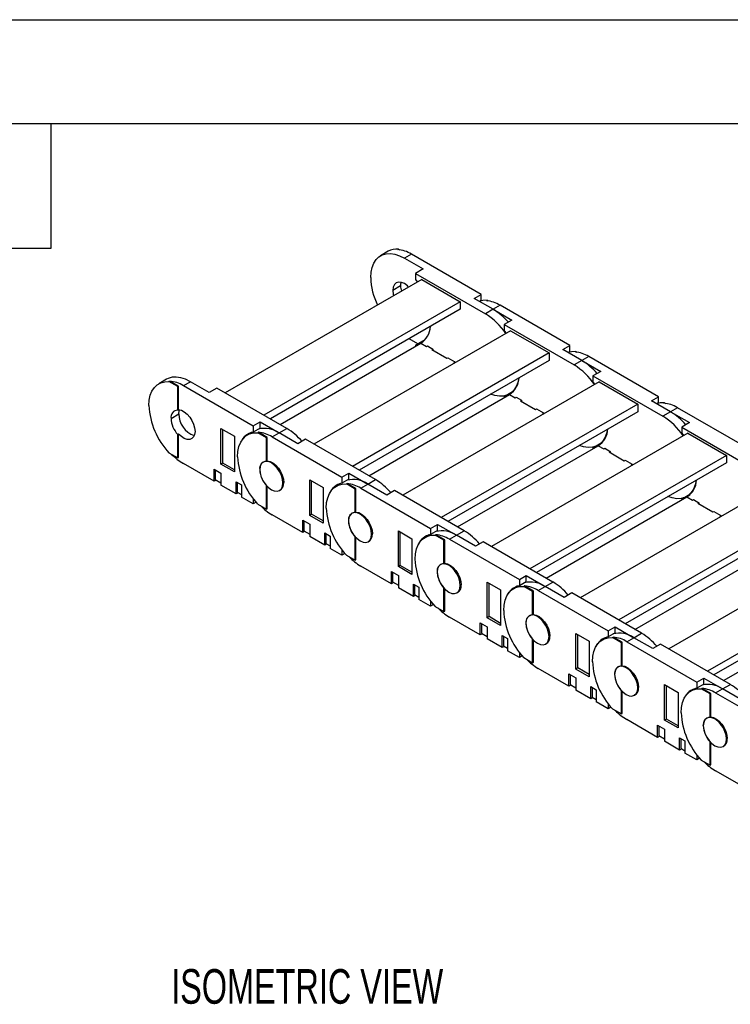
# Model space of a CAD drawing. Header units: inches. Extents: x 0 to 66, y 0 to 51.
# Tile 4 of 6: x 33.4 to 43.7, y 36.8 to 51. Entities that reach past the tile are written whole.
import ezdxf

# ---------------------------------------------------------------- set-up
doc = ezdxf.new("R2010")
doc.units = ezdxf.units.IN
doc.header["$LTSCALE"] = 6
doc.header["$MEASUREMENT"] = 0
doc.layers.add('DIMENSIONS', color=140, linetype='Continuous', lineweight=25)
doc.layers.add('TEXT', color=140, linetype='Continuous', lineweight=25)
doc.styles.add('SLDTEXTSTYLE0', font='TXT', dxfattribs={"width": 0.7})

msp = doc.modelspace()

# ---------------------------------------------------------------- linework, layer by layer
at = {"color": 7, "linetype": 'Continuous'}
msp.add_line((0.001, 51.001), (66.001, 51.001), dxfattribs=at)
for p, q in [((38.767, 47.658), (38.655, 47.593)), ((38.903, 47.683), (38.914, 47.689)), ((38.914, 47.689), (38.93, 47.68)), ((39.1, 47.617), (39, 47.559)), ((40.108, 47.035), (39.1, 47.617)), ((39, 47.559), (39.273, 47.402)), ((39.273, 47.402), (39.161, 47.337)), ((39.161, 47.337), (39.161, 47.249)), ((39.161, 47.337), (40.169, 46.756)), ((39.25, 47.251), (36.414, 45.613)), ((39.161, 47.249), (39.186, 47.214)), ((39.25, 47.251), (39.807, 46.929)), ((38.944, 47.158), (38.832, 47.093)), ((39.807, 46.929), (36.97, 45.292)), ((39.807, 46.929), (39.807, 46.82)), ((40.008, 46.977), (40.108, 47.035)), ((40.28, 46.82), (40.008, 46.977)), ((40.108, 46.947), (40.084, 46.933)), ((40.108, 46.947), (40.108, 47.035)), ((40.183, 46.944), (40.194, 46.95)), ((40.194, 46.95), (40.211, 46.941)), ((39.807, 46.82), (37.065, 45.237)), ((40.28, 46.82), (40.169, 46.756)), ((40.381, 46.878), (40.28, 46.82)), ((40.28, 46.82), (40.553, 46.662)), ((41.388, 46.296), (40.381, 46.878)), ((40.553, 46.662), (40.442, 46.598)), ((40.531, 46.511), (37.694, 44.874)), ((40.442, 46.598), (40.442, 46.509)), ((40.442, 46.598), (41.45, 46.016)), ((40.442, 46.509), (40.467, 46.474)), ((40.531, 46.511), (41.088, 46.19)), ((39.196, 46.321), (39.069, 46.394)), ((39.273, 46.365), (39.161, 46.301)), ((39.288, 46.369), (39.273, 46.365)), ((37.204, 45.157), (39.236, 46.33)), ((39.161, 46.301), (39.161, 46.286)), ((39.236, 46.33), (39.317, 46.283)), ((39.317, 46.283), (39.331, 46.291)), ((39.331, 46.291), (39.409, 46.246)), ((39.331, 46.291), (39.331, 46.291)), ((39.409, 46.246), (39.395, 46.238)), ((39.395, 46.238), (39.612, 46.113)), ((39.409, 46.246), (39.409, 46.23)), ((41.288, 46.238), (41.388, 46.296)), ((41.561, 46.081), (41.288, 46.238)), ((41.388, 46.207), (41.365, 46.194)), ((41.388, 46.207), (41.388, 46.296)), ((41.464, 46.204), (41.475, 46.211)), ((41.475, 46.211), (41.491, 46.201)), ((41.088, 46.19), (38.251, 44.552)), ((41.088, 46.081), (38.346, 44.498)), ((39.612, 46.113), (39.626, 46.121)), ((39.626, 46.121), (39.726, 46.063)), ((39.626, 46.121), (39.626, 46.121)), ((39.726, 46.063), (39.712, 46.055)), ((39.712, 46.055), (39.726, 46.047)), ((39.726, 46.063), (39.726, 46.047)), ((41.088, 46.19), (41.088, 46.081)), ((41.561, 46.081), (41.45, 46.016)), ((41.661, 46.139), (41.561, 46.081)), ((41.561, 46.081), (41.834, 45.923)), ((42.669, 45.557), (41.661, 46.139)), ((41.834, 45.923), (41.722, 45.859)), ((35.565, 45.809), (35.454, 45.745)), ((35.601, 45.777), (35.612, 45.783)), ((35.729, 45.703), (35.601, 45.777)), ((35.74, 45.709), (35.612, 45.783)), ((35.809, 45.718), (35.91, 45.775)), ((36.182, 45.618), (35.91, 45.775)), ((41.811, 45.772), (38.975, 44.135)), ((41.722, 45.859), (41.722, 45.77)), ((41.722, 45.859), (42.73, 45.277)), ((41.722, 45.77), (41.747, 45.735)), ((41.811, 45.772), (42.368, 45.451)), ((35.74, 45.709), (35.729, 45.703)), ((35.729, 45.364), (35.729, 45.703)), ((35.74, 45.371), (35.74, 45.709)), ((35.809, 45.718), (36.817, 45.136)), ((36.294, 45.682), (36.182, 45.618)), ((37.302, 45.1), (36.294, 45.682)), ((38.485, 44.417), (40.517, 45.59)), ((40.466, 45.576), (40.442, 45.562)), ((40.442, 45.562), (40.442, 45.547)), ((40.513, 45.596), (40.566, 45.627)), ((40.517, 45.59), (40.598, 45.544)), ((40.598, 45.544), (40.612, 45.552)), ((40.612, 45.552), (40.69, 45.507)), ((40.612, 45.552), (40.612, 45.552)), ((40.69, 45.507), (40.676, 45.499)), ((40.676, 45.499), (40.893, 45.373)), ((40.69, 45.507), (40.69, 45.491)), ((42.569, 45.499), (42.669, 45.557)), ((42.842, 45.341), (42.569, 45.499)), ((42.669, 45.468), (42.669, 45.557)), ((35.729, 45.364), (35.74, 45.371)), ((42.368, 45.451), (39.531, 43.813)), ((40.893, 45.373), (40.907, 45.381)), ((40.907, 45.381), (41.007, 45.324)), ((40.907, 45.381), (40.907, 45.381)), ((42.368, 45.451), (42.368, 45.341)), ((42.669, 45.468), (42.646, 45.455)), ((42.744, 45.465), (42.756, 45.471)), ((42.756, 45.471), (42.772, 45.462)), ((42.942, 45.399), (42.842, 45.341)), ((43.95, 44.818), (42.942, 45.399)), ((35.631, 45.245), (35.742, 45.309)), ((42.368, 45.341), (39.626, 43.758)), ((41.007, 45.324), (40.993, 45.316)), ((40.993, 45.316), (41.007, 45.308)), ((41.007, 45.324), (41.007, 45.308)), ((42.842, 45.341), (42.73, 45.277)), ((42.842, 45.341), (43.114, 45.184)), ((36.352, 44.584), (36.352, 45.099)), ((36.352, 45.099), (36.547, 44.986)), ((36.38, 44.6), (36.38, 45.083)), ((36.817, 45.136), (36.917, 45.194)), ((36.817, 45.136), (36.817, 45.047)), ((36.917, 45.105), (36.817, 45.047)), ((36.917, 45.105), (36.917, 45.194)), ((36.917, 45.194), (37.19, 45.036)), ((37.19, 45.036), (37.302, 45.1)), ((43.114, 45.184), (43.003, 45.12)), ((43.003, 45.12), (43.003, 45.031)), ((43.003, 45.12), (44.011, 44.538)), ((35.74, 45.019), (35.729, 45.013)), ((35.729, 44.674), (35.729, 45.013)), ((35.74, 44.681), (35.74, 45.019)), ((36.547, 44.986), (36.547, 44.472)), ((36.798, 45.043), (36.734, 45.006)), ((36.882, 45.038), (36.893, 45.044)), ((37.009, 44.964), (36.882, 45.038)), ((37.02, 44.97), (36.893, 45.044)), ((37.02, 44.97), (37.009, 44.964)), ((37.009, 44.625), (37.009, 44.964)), ((37.02, 44.632), (37.02, 44.97)), ((37.09, 44.978), (37.19, 45.036)), ((37.09, 44.978), (38.098, 44.396)), ((37.463, 44.879), (37.19, 45.036)), ((37.574, 44.943), (37.463, 44.879)), ((38.582, 44.361), (37.574, 44.943)), ((43.092, 45.033), (40.255, 43.395)), ((43.003, 45.031), (43.028, 44.996)), ((43.092, 45.033), (43.649, 44.711)), ((39.765, 43.678), (41.798, 44.851)), ((41.746, 44.836), (41.722, 44.823)), ((41.722, 44.823), (41.722, 44.808)), ((41.794, 44.857), (41.846, 44.887)), ((41.798, 44.851), (41.878, 44.805)), ((41.878, 44.805), (41.892, 44.813)), ((41.892, 44.813), (41.97, 44.768)), ((41.892, 44.813), (41.892, 44.813)), ((35.601, 44.748), (35.729, 44.674)), ((35.729, 44.674), (35.74, 44.681)), ((43.649, 44.711), (40.812, 43.074)), ((41.97, 44.768), (41.956, 44.76)), ((41.956, 44.76), (42.173, 44.634)), ((41.97, 44.768), (41.97, 44.751)), ((42.173, 44.634), (42.187, 44.642)), ((42.187, 44.642), (42.288, 44.584)), ((42.187, 44.642), (42.187, 44.642)), ((43.649, 44.711), (43.649, 44.602)), ((36.252, 44.337), (35.809, 44.592)), ((36.252, 44.514), (36.352, 44.456)), ((36.252, 44.337), (36.252, 44.514)), ((36.269, 44.504), (36.269, 44.363)), ((36.38, 44.6), (36.352, 44.584)), ((36.547, 44.472), (36.352, 44.584)), ((36.547, 44.504), (36.38, 44.6)), ((36.912, 44.506), (36.912, 44.506)), ((36.968, 44.618), (36.961, 44.614)), ((37.009, 44.625), (37.02, 44.632)), ((43.649, 44.602), (40.907, 43.019)), ((42.287, 44.584), (42.274, 44.576)), ((42.274, 44.576), (42.287, 44.568)), ((42.288, 44.584), (42.288, 44.568)), ((36.283, 44.355), (36.252, 44.337)), ((36.269, 44.363), (36.352, 44.314)), ((36.352, 44.456), (36.352, 44.279)), ((37.633, 43.845), (37.633, 44.359)), ((37.633, 44.359), (37.828, 44.247)), ((38.098, 44.396), (38.198, 44.454)), ((38.098, 44.396), (38.098, 44.308)), ((38.198, 44.366), (38.098, 44.308)), ((38.198, 44.366), (38.198, 44.454)), ((38.198, 44.454), (38.471, 44.297)), ((38.471, 44.297), (38.582, 44.361)), ((36.569, 44.154), (36.352, 44.279)), ((36.569, 44.33), (36.647, 44.285)), ((36.569, 44.154), (36.569, 44.33)), ((36.586, 44.321), (36.586, 44.179)), ((36.647, 44.285), (36.647, 44.109)), ((37.009, 43.935), (37.009, 44.274)), ((37.009, 44.274), (37.009, 44.274)), ((37.02, 43.941), (37.02, 44.262)), ((37.197, 44.205), (37.215, 44.215)), ((37.257, 44.319), (37.246, 44.313)), ((37.661, 43.861), (37.661, 44.343)), ((37.828, 44.247), (37.828, 43.733)), ((38.078, 44.303), (38.015, 44.267)), ((38.162, 44.298), (38.173, 44.305)), ((38.29, 44.225), (38.162, 44.298)), ((38.301, 44.231), (38.173, 44.305)), ((38.301, 44.231), (38.29, 44.225)), ((38.29, 43.886), (38.29, 44.225)), ((38.301, 43.892), (38.301, 44.231)), ((38.371, 44.239), (38.471, 44.297)), ((38.371, 44.239), (39.378, 43.657)), ((38.744, 44.139), (38.471, 44.297)), ((44.373, 44.294), (41.536, 42.656)), ((36.6, 44.171), (36.569, 44.154)), ((36.586, 44.179), (36.647, 44.144)), ((36.817, 44.011), (36.647, 44.109)), ((36.817, 44.086), (36.817, 44.011)), ((38.855, 44.204), (38.744, 44.139)), ((39.863, 43.622), (38.855, 44.204)), ((41.046, 42.939), (43.078, 44.112)), ((43.027, 44.097), (43.003, 44.083)), ((43.003, 44.083), (43.003, 44.068)), ((43.075, 44.118), (43.127, 44.148)), ((43.078, 44.112), (43.159, 44.065)), ((43.159, 44.065), (43.173, 44.073)), ((43.173, 44.073), (43.251, 44.028)), ((43.173, 44.073), (43.173, 44.073)), ((36.859, 44.035), (36.817, 44.011)), ((36.882, 44.009), (37.009, 43.935)), ((37.009, 43.935), (37.02, 43.941)), ((44.929, 43.972), (42.093, 42.335)), ((43.251, 44.028), (43.237, 44.02)), ((43.237, 44.02), (43.454, 43.895)), ((43.251, 44.028), (43.251, 44.012)), ((37.533, 43.598), (37.09, 43.853)), ((37.661, 43.861), (37.633, 43.845)), ((37.828, 43.733), (37.633, 43.845)), ((37.828, 43.765), (37.661, 43.861)), ((38.248, 43.878), (38.241, 43.875)), ((38.29, 43.886), (38.301, 43.892)), ((44.929, 43.863), (42.187, 42.28)), ((43.454, 43.895), (43.468, 43.903)), ((43.468, 43.903), (43.568, 43.845)), ((43.468, 43.903), (43.468, 43.903)), ((43.568, 43.845), (43.554, 43.837)), ((43.554, 43.837), (43.568, 43.829)), ((43.568, 43.845), (43.568, 43.829)), ((37.533, 43.774), (37.633, 43.717)), ((37.533, 43.598), (37.533, 43.774)), ((37.549, 43.765), (37.549, 43.623)), ((37.633, 43.717), (37.633, 43.54)), ((38.192, 43.767), (38.192, 43.767)), ((39.378, 43.657), (39.479, 43.715)), ((39.378, 43.657), (39.378, 43.568)), ((39.479, 43.626), (39.479, 43.715)), ((39.479, 43.715), (39.751, 43.558)), ((37.563, 43.615), (37.533, 43.598)), ((37.549, 43.623), (37.633, 43.575)), ((37.85, 43.414), (37.633, 43.54)), ((37.85, 43.591), (37.928, 43.546)), ((37.85, 43.414), (37.85, 43.591)), ((37.867, 43.581), (37.867, 43.44)), ((37.928, 43.546), (37.928, 43.369)), ((38.29, 43.535), (38.29, 43.534)), ((38.29, 43.196), (38.29, 43.534)), ((38.301, 43.202), (38.301, 43.523)), ((38.538, 43.58), (38.526, 43.574)), ((38.913, 43.106), (38.913, 43.62)), ((38.913, 43.62), (39.108, 43.508)), ((38.941, 43.122), (38.941, 43.604)), ((39.108, 43.508), (39.108, 42.993)), ((39.359, 43.564), (39.296, 43.527)), ((39.479, 43.626), (39.378, 43.568)), ((39.443, 43.559), (39.454, 43.565)), ((39.57, 43.485), (39.443, 43.559)), ((39.582, 43.492), (39.454, 43.565)), ((39.651, 43.5), (39.751, 43.558)), ((39.651, 43.5), (40.659, 42.918)), ((39.751, 43.558), (39.863, 43.622)), ((40.024, 43.4), (39.751, 43.558)), ((45.653, 43.554), (42.816, 41.917)), ((37.881, 43.432), (37.85, 43.414)), ((37.867, 43.44), (37.928, 43.405)), ((38.098, 43.271), (37.928, 43.369)), ((38.478, 43.465), (38.496, 43.476)), ((39.582, 43.492), (39.57, 43.485)), ((39.57, 43.147), (39.57, 43.485)), ((39.582, 43.153), (39.582, 43.492)), ((40.136, 43.464), (40.024, 43.4)), ((41.143, 42.883), (40.136, 43.464)), ((42.327, 42.199), (44.359, 43.373)), ((38.098, 43.347), (38.098, 43.271)), ((38.139, 43.295), (38.098, 43.271)), ((38.162, 43.27), (38.29, 43.196)), ((46.21, 43.233), (43.373, 41.595)), ((38.29, 43.196), (38.301, 43.202)), ((38.813, 42.858), (38.371, 43.114)), ((38.941, 43.122), (38.913, 43.106)), ((39.108, 42.993), (38.913, 43.106)), ((39.108, 43.025), (38.941, 43.122)), ((39.529, 43.139), (39.522, 43.135)), ((39.57, 43.147), (39.582, 43.153)), ((46.21, 43.124), (43.468, 41.541)), ((38.813, 43.035), (38.913, 42.977)), ((38.813, 42.858), (38.813, 43.035)), ((38.83, 43.025), (38.83, 42.884)), ((38.913, 42.977), (38.913, 42.8)), ((39.473, 43.027), (39.473, 43.027)), ((40.659, 42.918), (40.759, 42.976)), ((40.759, 42.887), (40.759, 42.976)), ((40.759, 42.976), (41.032, 42.818)), ((38.844, 42.876), (38.813, 42.858)), ((38.83, 42.884), (38.913, 42.836)), ((39.131, 42.675), (38.913, 42.8)), ((39.131, 42.852), (39.209, 42.807)), ((39.131, 42.675), (39.131, 42.852)), ((39.147, 42.842), (39.147, 42.701)), ((39.209, 42.807), (39.209, 42.63)), ((39.57, 42.457), (39.57, 42.795)), ((39.571, 42.795), (39.57, 42.795)), ((39.818, 42.841), (39.807, 42.834)), ((40.194, 42.367), (40.194, 42.881)), ((40.194, 42.881), (40.389, 42.768)), ((40.222, 42.383), (40.222, 42.865)), ((40.64, 42.825), (40.576, 42.788)), ((40.659, 42.918), (40.659, 42.829)), ((40.759, 42.887), (40.659, 42.829)), ((40.723, 42.82), (40.734, 42.826)), ((40.851, 42.746), (40.723, 42.82)), ((40.862, 42.752), (40.734, 42.826)), ((40.932, 42.76), (41.032, 42.818)), ((41.032, 42.818), (41.143, 42.883)), ((41.305, 42.661), (41.032, 42.818)), ((39.161, 42.693), (39.131, 42.675)), ((39.147, 42.701), (39.209, 42.665)), ((39.582, 42.463), (39.582, 42.784)), ((39.758, 42.726), (39.776, 42.736)), ((40.389, 42.768), (40.389, 42.254)), ((40.862, 42.752), (40.851, 42.746)), ((40.851, 42.407), (40.851, 42.746)), ((40.862, 42.414), (40.862, 42.752)), ((40.932, 42.76), (41.94, 42.179)), ((41.416, 42.725), (41.305, 42.661)), ((42.424, 42.143), (41.416, 42.725)), ((39.378, 42.532), (39.209, 42.63)), ((39.378, 42.607), (39.378, 42.532)), ((39.42, 42.556), (39.378, 42.532)), ((39.443, 42.53), (39.57, 42.457)), ((43.607, 41.46), (45.639, 42.633)), ((39.57, 42.457), (39.582, 42.463)), ((40.094, 42.119), (39.651, 42.375)), ((40.222, 42.383), (40.194, 42.367)), ((40.389, 42.254), (40.194, 42.367)), ((40.389, 42.286), (40.222, 42.383)), ((40.809, 42.4), (40.803, 42.396)), ((40.851, 42.407), (40.862, 42.414)), ((40.094, 42.296), (40.194, 42.238)), ((40.094, 42.119), (40.094, 42.296)), ((40.111, 42.286), (40.111, 42.145)), ((40.194, 42.238), (40.194, 42.061)), ((40.753, 42.288), (40.754, 42.288)), ((41.94, 42.179), (42.04, 42.237)), ((42.04, 42.148), (42.04, 42.237)), ((42.04, 42.237), (42.313, 42.079)), ((40.124, 42.137), (40.094, 42.119)), ((40.111, 42.145), (40.194, 42.097)), ((40.411, 42.113), (40.489, 42.068)), ((40.411, 41.936), (40.411, 42.113)), ((40.428, 42.103), (40.428, 41.962)), ((41.099, 42.102), (41.088, 42.095)), ((41.475, 41.627), (41.475, 42.142)), ((41.475, 42.142), (41.669, 42.029)), ((41.502, 41.643), (41.502, 42.126)), ((41.92, 42.085), (41.857, 42.049)), ((41.94, 42.179), (41.94, 42.09)), ((42.04, 42.148), (41.94, 42.09)), ((42.004, 42.08), (42.015, 42.087)), ((42.132, 42.007), (42.004, 42.08)), ((42.143, 42.013), (42.015, 42.087)), ((42.212, 42.021), (42.313, 42.079)), ((42.313, 42.079), (42.424, 42.143)), ((42.585, 41.922), (42.313, 42.079)), ((40.411, 41.936), (40.194, 42.061)), ((40.442, 41.954), (40.411, 41.936)), ((40.428, 41.962), (40.489, 41.926)), ((40.489, 42.068), (40.489, 41.891)), ((40.851, 41.717), (40.851, 42.056)), ((40.851, 42.056), (40.851, 42.056)), ((40.862, 41.724), (40.862, 42.045)), ((41.039, 41.987), (41.057, 41.997)), ((41.669, 42.029), (41.669, 41.515)), ((42.143, 42.013), (42.132, 42.007)), ((42.132, 41.668), (42.132, 42.007)), ((42.143, 41.674), (42.143, 42.013)), ((42.212, 42.021), (43.22, 41.439)), ((42.697, 41.986), (42.585, 41.922)), ((43.705, 41.404), (42.697, 41.986)), ((40.659, 41.793), (40.489, 41.891)), ((40.659, 41.868), (40.659, 41.793)), ((40.7, 41.817), (40.659, 41.793)), ((40.723, 41.791), (40.851, 41.717)), ((40.851, 41.717), (40.862, 41.724)), ((42.09, 41.661), (42.083, 41.657)), ((42.132, 41.668), (42.143, 41.674)), ((41.374, 41.38), (40.932, 41.635)), ((41.374, 41.557), (41.475, 41.499)), ((41.374, 41.38), (41.374, 41.557)), ((41.391, 41.547), (41.391, 41.405)), ((41.502, 41.643), (41.475, 41.627)), ((41.669, 41.515), (41.475, 41.627)), ((41.669, 41.547), (41.502, 41.643)), ((42.034, 41.549), (42.034, 41.549)), ((41.405, 41.397), (41.374, 41.38)), ((41.391, 41.405), (41.475, 41.357)), ((41.475, 41.499), (41.475, 41.322)), ((41.692, 41.373), (41.77, 41.328)), ((41.692, 41.197), (41.692, 41.373)), ((41.709, 41.364), (41.709, 41.222)), ((42.755, 40.888), (42.755, 41.402)), ((42.755, 41.402), (42.95, 41.29)), ((42.783, 40.904), (42.783, 41.386)), ((43.22, 41.439), (43.32, 41.497)), ((43.22, 41.439), (43.22, 41.351)), ((43.32, 41.409), (43.22, 41.351)), ((43.32, 41.409), (43.32, 41.497)), ((43.32, 41.497), (43.593, 41.34)), ((43.593, 41.34), (43.705, 41.404)), ((41.692, 41.197), (41.475, 41.322)), ((41.709, 41.222), (41.77, 41.187)), ((41.77, 41.328), (41.77, 41.152)), ((42.132, 40.978), (42.132, 41.317)), ((42.132, 41.317), (42.132, 41.317)), ((42.143, 40.984), (42.143, 41.305)), ((42.319, 41.248), (42.337, 41.258)), ((42.38, 41.362), (42.368, 41.356)), ((42.95, 41.29), (42.95, 40.776)), ((43.201, 41.346), (43.137, 41.31)), ((43.284, 41.341), (43.296, 41.348)), ((43.412, 41.267), (43.284, 41.341)), ((43.423, 41.274), (43.296, 41.348)), ((43.423, 41.274), (43.412, 41.267)), ((43.412, 40.929), (43.412, 41.267)), ((43.423, 40.935), (43.423, 41.274)), ((43.493, 41.282), (43.593, 41.34)), ((43.493, 41.282), (44.501, 40.7)), ((43.866, 41.182), (43.593, 41.34)), ((41.722, 41.214), (41.692, 41.197)), ((41.94, 41.054), (41.77, 41.152)), ((41.94, 41.129), (41.94, 41.054)), ((41.981, 41.077), (41.94, 41.054)), ((42.004, 41.052), (42.132, 40.978)), ((42.132, 40.978), (42.143, 40.984)), ((42.655, 40.64), (42.212, 40.896)), ((42.655, 40.817), (42.755, 40.759)), ((42.655, 40.64), (42.655, 40.817)), ((42.672, 40.808), (42.672, 40.666)), ((42.783, 40.904), (42.755, 40.888)), ((42.95, 40.776), (42.755, 40.888)), ((42.95, 40.808), (42.783, 40.904)), ((43.314, 40.809), (43.315, 40.81)), ((43.371, 40.921), (43.364, 40.917)), ((43.412, 40.929), (43.423, 40.935)), ((42.686, 40.658), (42.655, 40.64)), ((42.672, 40.666), (42.755, 40.618)), ((42.755, 40.759), (42.755, 40.583)), ((42.972, 40.457), (42.755, 40.583)), ((42.972, 40.634), (43.05, 40.589)), ((42.972, 40.457), (42.972, 40.634)), ((42.989, 40.624), (42.989, 40.483)), ((43.05, 40.589), (43.05, 40.412)), ((43.412, 40.578), (43.412, 40.577)), ((43.412, 40.239), (43.412, 40.577)), ((43.423, 40.245), (43.423, 40.566)), ((43.6, 40.508), (43.618, 40.519)), ((43.66, 40.623), (43.649, 40.616)), ((43.003, 40.475), (42.972, 40.457)), ((42.989, 40.483), (43.05, 40.448)), ((43.22, 40.314), (43.05, 40.412)), ((43.22, 40.389), (43.22, 40.314)), ((43.262, 40.338), (43.22, 40.314)), ((43.284, 40.312), (43.412, 40.239)), ((43.412, 40.239), (43.423, 40.245)), ((43.936, 39.901), (43.493, 40.157))]:
    msp.add_line(p, q)
at = {"flags": 128}
for points in [[(38.513, 47.278), (38.518, 47.355), (38.532, 47.425), (38.557, 47.486), (38.59, 47.537), (38.632, 47.578), (38.681, 47.606), (38.736, 47.622), (38.797, 47.625), (38.862, 47.616), (38.93, 47.594), (39, 47.559)], [(39.061, 47.141), (39.043, 47.158), (39, 47.19), (38.956, 47.208), (38.916, 47.212), (38.881, 47.202), (38.855, 47.177), (38.838, 47.14), (38.832, 47.093)], [(38.832, 47.093), (38.838, 47.04), (38.844, 47.016)], [(40.194, 46.95), (40.132, 46.948), (40.095, 46.939)], [(39.219, 46.32), (39.21, 46.315), (39.161, 46.301)], [(41.475, 46.211), (41.413, 46.208), (41.375, 46.2)], [(35.311, 45.43), (35.316, 45.508), (35.331, 45.578), (35.356, 45.64), (35.39, 45.691), (35.432, 45.731), (35.482, 45.759), (35.539, 45.774), (35.601, 45.777)], [(35.91, 45.775), (35.84, 45.81), (35.772, 45.832), (35.707, 45.841), (35.646, 45.838), (35.591, 45.822), (35.565, 45.809)], [(40.65, 45.828), (40.636, 45.765), (40.612, 45.704), (40.579, 45.652), (40.537, 45.612), (40.488, 45.584), (40.432, 45.568), (40.371, 45.565), (40.306, 45.574), (40.244, 45.594)], [(40.499, 45.58), (40.49, 45.576), (40.442, 45.562)], [(35.74, 45.371), (35.78, 45.362), (35.821, 45.341), (35.862, 45.308), (35.9, 45.265), (35.932, 45.216), (35.956, 45.163), (35.972, 45.109), (35.977, 45.058)], [(35.742, 45.309), (35.748, 45.356), (35.752, 45.369)], [(42.756, 45.471), (42.694, 45.469), (42.656, 45.461)], [(41.931, 45.089), (41.917, 45.026), (41.893, 44.964), (41.859, 44.913), (41.818, 44.873), (41.769, 44.845), (41.713, 44.829), (41.652, 44.825), (41.587, 44.835), (41.525, 44.855)], [(35.977, 45.058), (35.972, 45.014), (35.956, 44.978), (35.932, 44.953), (35.9, 44.94), (35.862, 44.941), (35.821, 44.955), (35.78, 44.982), (35.74, 45.019)], [(36.592, 44.69), (36.597, 44.768), (36.612, 44.839), (36.637, 44.9), (36.671, 44.952), (36.713, 44.992), (36.763, 45.02), (36.82, 45.035), (36.882, 45.038)], [(41.78, 44.841), (41.771, 44.837), (41.722, 44.823)], [(37.246, 44.313), (37.24, 44.366), (37.224, 44.422), (37.197, 44.477), (37.162, 44.528), (37.122, 44.571), (37.079, 44.602), (37.036, 44.621), (36.995, 44.624), (36.961, 44.614), (36.934, 44.589), (36.918, 44.552), (36.912, 44.506)], [(36.912, 44.506), (36.918, 44.452), (36.934, 44.396), (36.961, 44.341), (36.995, 44.29), (37.036, 44.248), (37.079, 44.216), (37.122, 44.198), (37.162, 44.194), (37.197, 44.205), (37.224, 44.229), (37.24, 44.266), (37.246, 44.313)], [(37.02, 44.632), (37.06, 44.623), (37.102, 44.602), (37.143, 44.569), (37.18, 44.526), (37.212, 44.477), (37.237, 44.424), (37.252, 44.37), (37.257, 44.319)], [(43.211, 44.35), (43.198, 44.286), (43.173, 44.225), (43.14, 44.174), (43.098, 44.134), (43.049, 44.105), (42.994, 44.089), (42.933, 44.086), (42.867, 44.096), (42.805, 44.115)], [(37.872, 43.951), (37.877, 44.029), (37.892, 44.1), (37.917, 44.161), (37.951, 44.213), (37.994, 44.253), (38.044, 44.281), (38.1, 44.296), (38.162, 44.298)], [(43.061, 44.102), (43.051, 44.098), (43.003, 44.083)], [(38.526, 43.574), (38.521, 43.627), (38.504, 43.683), (38.478, 43.738), (38.443, 43.789), (38.403, 43.831), (38.359, 43.863), (38.316, 43.881), (38.276, 43.885), (38.241, 43.875), (38.215, 43.85), (38.198, 43.813), (38.192, 43.766)], [(38.301, 43.892), (38.341, 43.884), (38.382, 43.862), (38.423, 43.829), (38.461, 43.787), (38.493, 43.737), (38.517, 43.684), (38.533, 43.631), (38.538, 43.58)], [(38.192, 43.766), (38.198, 43.713), (38.215, 43.657), (38.241, 43.602), (38.276, 43.551), (38.316, 43.509), (38.359, 43.477), (38.403, 43.459), (38.443, 43.455), (38.478, 43.465), (38.504, 43.49), (38.521, 43.527), (38.526, 43.574)], [(39.153, 43.212), (39.158, 43.29), (39.173, 43.36), (39.198, 43.422), (39.232, 43.473), (39.274, 43.513), (39.324, 43.541), (39.381, 43.557), (39.443, 43.559)], [(39.807, 42.834), (39.801, 42.887), (39.785, 42.944), (39.758, 42.999), (39.724, 43.05), (39.683, 43.092), (39.64, 43.124), (39.597, 43.142), (39.557, 43.146), (39.522, 43.135), (39.495, 43.111), (39.479, 43.074), (39.473, 43.027)], [(39.582, 43.153), (39.621, 43.144), (39.663, 43.123), (39.704, 43.09), (39.742, 43.048), (39.774, 42.998), (39.798, 42.945), (39.813, 42.891), (39.818, 42.841)], [(39.473, 43.027), (39.479, 42.974), (39.495, 42.918), (39.522, 42.862), (39.557, 42.812), (39.597, 42.769), (39.64, 42.738), (39.683, 42.719), (39.724, 42.715), (39.758, 42.726), (39.785, 42.751), (39.801, 42.788), (39.807, 42.834)], [(40.433, 42.473), (40.439, 42.551), (40.454, 42.621), (40.478, 42.683), (40.512, 42.734), (40.555, 42.774), (40.605, 42.802), (40.661, 42.817), (40.723, 42.82)], [(41.088, 42.095), (41.082, 42.148), (41.065, 42.204), (41.039, 42.26), (41.004, 42.31), (40.964, 42.353), (40.921, 42.384), (40.877, 42.403), (40.837, 42.407), (40.803, 42.396), (40.776, 42.371), (40.759, 42.334), (40.754, 42.288)], [(40.862, 42.414), (40.902, 42.405), (40.944, 42.384), (40.985, 42.351), (41.022, 42.308), (41.054, 42.259), (41.079, 42.206), (41.094, 42.152), (41.099, 42.101)], [(40.754, 42.288), (40.759, 42.235), (40.776, 42.179), (40.803, 42.123), (40.837, 42.073), (40.877, 42.03), (40.921, 41.999), (40.964, 41.98), (41.004, 41.976), (41.039, 41.987), (41.065, 42.011), (41.082, 42.048), (41.088, 42.095)], [(41.714, 41.733), (41.719, 41.811), (41.734, 41.882), (41.759, 41.943), (41.793, 41.995), (41.835, 42.035), (41.885, 42.063), (41.942, 42.078), (42.004, 42.08)], [(42.368, 41.356), (42.363, 41.409), (42.346, 41.465), (42.319, 41.52), (42.285, 41.571), (42.244, 41.614), (42.201, 41.645), (42.158, 41.663), (42.118, 41.667), (42.083, 41.657), (42.057, 41.632), (42.04, 41.595), (42.034, 41.549)], [(42.143, 41.674), (42.183, 41.666), (42.224, 41.644), (42.265, 41.611), (42.303, 41.569), (42.335, 41.52), (42.359, 41.466), (42.374, 41.413), (42.38, 41.362)], [(42.034, 41.549), (42.04, 41.495), (42.057, 41.439), (42.083, 41.384), (42.118, 41.333), (42.158, 41.291), (42.201, 41.259), (42.244, 41.241), (42.285, 41.237), (42.319, 41.248), (42.346, 41.272), (42.363, 41.309), (42.368, 41.356)], [(42.995, 40.994), (43, 41.072), (43.015, 41.143), (43.04, 41.204), (43.073, 41.255), (43.116, 41.296), (43.166, 41.324), (43.223, 41.339), (43.284, 41.341)], [(43.649, 40.616), (43.643, 40.67), (43.626, 40.726), (43.6, 40.781), (43.565, 40.832), (43.525, 40.874), (43.482, 40.906), (43.439, 40.924), (43.398, 40.928), (43.364, 40.917), (43.337, 40.893), (43.32, 40.856), (43.315, 40.809)], [(43.315, 40.809), (43.32, 40.756), (43.337, 40.7), (43.364, 40.645), (43.398, 40.594), (43.439, 40.552), (43.482, 40.52), (43.525, 40.502), (43.565, 40.498), (43.6, 40.508), (43.626, 40.533), (43.643, 40.57), (43.649, 40.616)], [(43.423, 40.935), (43.463, 40.927), (43.505, 40.905), (43.546, 40.872), (43.583, 40.83), (43.615, 40.78), (43.64, 40.727), (43.655, 40.674), (43.66, 40.623)]]:
    msp.add_lwpolyline(points, dxfattribs=at)
for centre, radius, start, end in [((38.891, 47.436), 0.254, 84.9224, 119.317), ((38.859, 47.223), 0.462, 58.5838, 84.5873), ((39.46, 47.303), 0.947, 181.5291, 206.4146), ((39.113, 47.16), 0.17, 163.1546, 180.989), ((39.232, 47.161), 0.288, 180.7254, 196.2792), ((40.14, 46.483), 0.462, 58.5838, 84.5873), ((39.821, 46.059), 0.889, 40.1591, 58.902), ((39.664, 45.938), 0.961, 33.755, 58.2966), ((39.064, 46.589), 0.312, 303.4786, 356.6728), ((41.42, 45.744), 0.462, 58.5838, 84.5873), ((41.102, 45.32), 0.889, 40.1591, 58.902), ((40.945, 45.199), 0.961, 33.755, 58.2966), ((35.568, 45.323), 0.462, 58.5838, 84.5873), ((40.345, 45.85), 0.312, 303.4786, 356.6728), ((36.382, 45.482), 1.072, 182.8188, 223.25), ((35.731, 45.263), 0.101, 91.1318, 190.2227), ((42.701, 45.005), 0.462, 58.5838, 84.5873), ((35.998, 45.263), 0.368, 182.8023, 222.859), ((36.071, 45.31), 0.329, 180.0906, 251.4993), ((42.225, 44.46), 0.961, 33.755, 58.2966), ((42.382, 44.58), 0.889, 40.1591, 58.902), ((36.98, 44.73), 0.371, 55.5461, 103.5145), ((36.843, 44.339), 0.889, 40.1591, 58.902), ((41.626, 45.111), 0.312, 303.4786, 356.6728), ((36.867, 44.801), 0.251, 101.5189, 156.0313), ((36.849, 44.584), 0.462, 58.5838, 84.5873), ((36.234, 45.308), 0.832, 224.3935, 239.3209), ((37.662, 44.743), 1.072, 182.8188, 223.25), ((37.011, 44.524), 0.101, 91.1318, 190.2227), ((37.279, 44.524), 0.368, 182.8023, 222.859), ((38.261, 43.991), 0.371, 55.5461, 103.5145), ((38.123, 43.6), 0.889, 40.1591, 58.902), ((42.906, 44.372), 0.312, 303.4786, 356.6728), ((37.147, 44.304), 0.111, 299.2595, 7.5545), ((38.148, 44.062), 0.251, 101.5189, 156.0313), ((38.13, 43.844), 0.462, 58.5838, 84.5873), ((37.515, 44.569), 0.832, 224.3935, 239.3209), ((38.943, 44.004), 1.072, 182.8188, 223.25), ((38.292, 43.785), 0.101, 91.1318, 190.2227), ((38.559, 43.785), 0.368, 182.8023, 222.859), ((38.427, 43.565), 0.111, 299.2595, 7.5545), ((39.428, 43.322), 0.251, 101.5189, 156.0313), ((39.41, 43.105), 0.462, 58.5838, 84.5873), ((39.541, 43.251), 0.371, 55.5461, 103.5145), ((39.404, 42.861), 0.889, 40.1591, 58.902), ((38.795, 43.829), 0.832, 224.3935, 239.3209), ((40.223, 43.265), 1.072, 182.8188, 223.25), ((39.572, 43.045), 0.101, 91.1318, 190.2227), ((39.84, 43.045), 0.368, 182.8023, 222.859), ((39.708, 42.826), 0.111, 299.2595, 7.5545), ((40.709, 42.583), 0.251, 101.5189, 156.0313), ((40.691, 42.366), 0.462, 58.5838, 84.5873), ((40.822, 42.512), 0.371, 55.5461, 103.5145), ((40.684, 42.122), 0.889, 40.1591, 58.902), ((40.076, 43.09), 0.832, 224.3935, 239.3209), ((41.504, 42.525), 1.072, 182.8188, 223.25), ((40.853, 42.306), 0.101, 91.1318, 190.2227), ((41.121, 42.306), 0.368, 182.8023, 222.859), ((40.989, 42.087), 0.111, 299.2595, 7.5545), ((41.99, 41.844), 0.251, 101.5189, 156.0313), ((41.971, 41.627), 0.462, 58.5838, 84.5873), ((42.102, 41.773), 0.371, 55.5461, 103.5145), ((41.965, 41.382), 0.889, 40.1591, 58.902), ((41.356, 42.351), 0.832, 224.3935, 239.3209), ((42.785, 41.786), 1.072, 182.8188, 223.25), ((42.134, 41.567), 0.101, 91.1318, 190.2227), ((42.401, 41.567), 0.368, 182.8023, 222.859), ((43.383, 41.034), 0.371, 55.5461, 103.5145), ((43.245, 40.643), 0.889, 40.1591, 58.902), ((42.269, 41.347), 0.111, 299.2595, 7.5545), ((43.27, 41.105), 0.251, 101.5189, 156.0313), ((43.252, 40.887), 0.462, 58.5838, 84.5873), ((42.637, 41.612), 0.832, 224.3935, 239.3209), ((44.065, 41.047), 1.072, 182.8188, 223.25), ((43.414, 40.827), 0.101, 91.1318, 190.2227), ((43.682, 40.827), 0.368, 182.8023, 222.859), ((43.55, 40.608), 0.111, 299.2595, 7.5545), ((43.917, 40.872), 0.832, 224.3935, 239.3209)]:
    msp.add_arc(centre, radius, start, end)
at = {"layer": 'TEXT'}
for p, q in [((1.5, 49.5), (64.5, 49.5)), ((33.9, 47.7), (33.9, 49.5)), ((32.1, 47.7), (33.9, 47.7))]:
    msp.add_line(p, q, dxfattribs=at)

# ---------------------------------------------------------------- texts
at = {"layer": 'DIMENSIONS', "insert": (35.633, 37.295), "char_height": 0.5, "attachment_point": 1, "style": 'SLDTEXTSTYLE0'}
msp.add_mtext('ISOMETRIC VIEW', dxfattribs=at)

doc.saveas('drawing.dxf')
